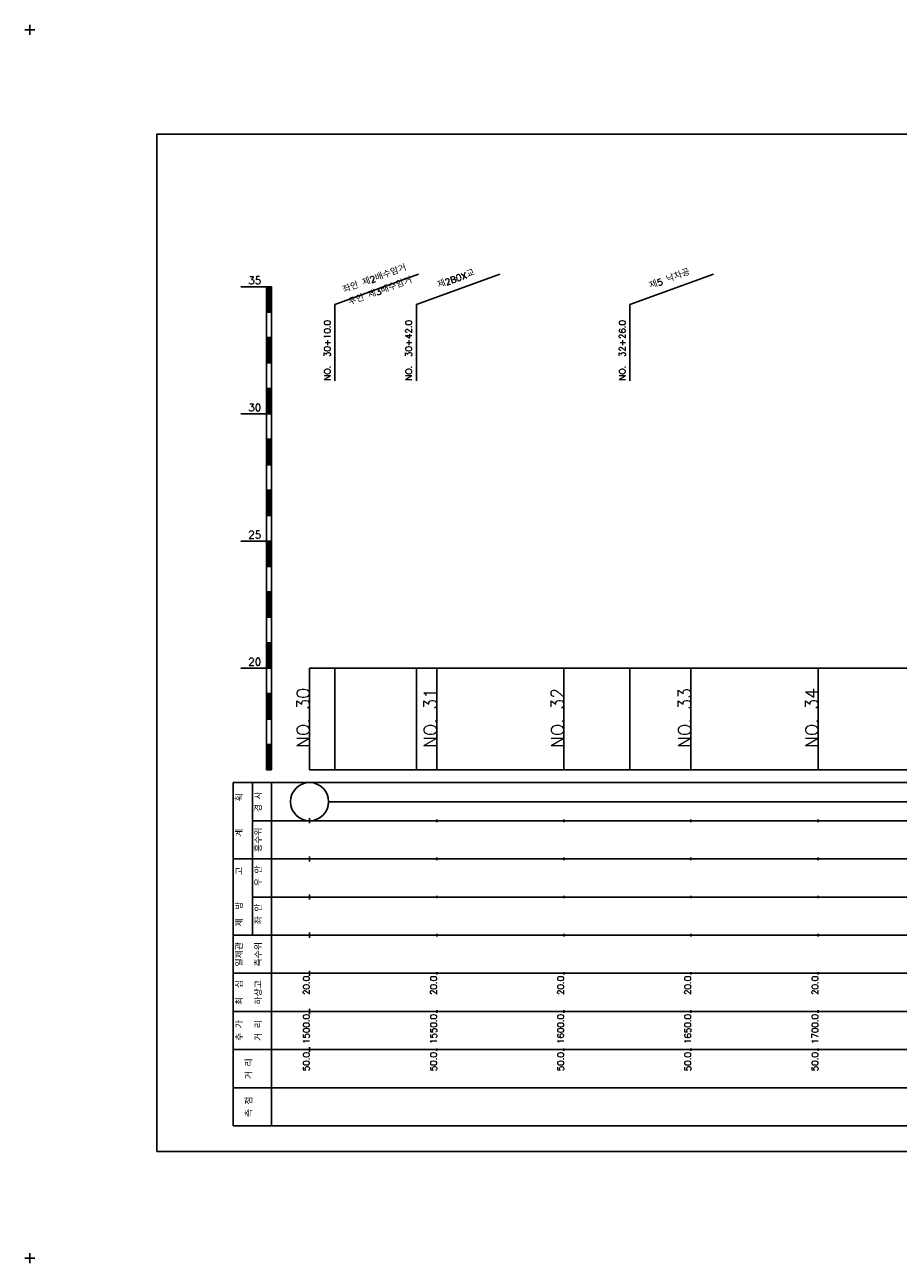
# Model space of a CAD drawing. Extents: x -504 to 685, y -2 to 1934.
# Tile 8 of 9: x -2 to 342, y 1447 to 1934. Entities that reach past the tile are written whole.
import ezdxf
from ezdxf.enums import TextEntityAlignment as Align

# ---------------------------------------------------------------- set-up
doc = ezdxf.new("R2010")
doc.units = 0
doc.header["$LTSCALE"] = 5
for name, color, linetype in [('BOX', 5, 'CONTINUOUS'), ('DT1', 3, 'CONTINUOUS'), ('LT1', 4, 'CONTINUOUS'), ('ST1', 7, 'CONTINUOUS')]:
    doc.layers.add(name, color=color, linetype=linetype)
doc.styles.add('GHS', font='ROMANS.shx', dxfattribs={"bigfont": 'GHS.shx'})

msp = doc.modelspace()

# ---------------------------------------------------------------- linework, layer by layer
at = {"layer": 'BOX'}
msp.add_lwpolyline([(50, 1491), (650, 1491), (650, 1891), (50, 1891), (50, 1491)], dxfattribs=at)
at = {"layer": 'LT1', "linetype": 'CONTINUOUS'}
for p, q in [((120, 1824), (152.89, 1835.97)), ((152, 1824), (184.89, 1835.97)), ((236, 1824), (268.89, 1835.97)), ((120, 1794), (120, 1824)), ((152, 1794), (152, 1824)), ((236, 1794), (236, 1824))]:
    msp.add_line(p, q, dxfattribs=at)
at = {"layer": 'LT1'}
for p, q in [((83, 1831), (93, 1831)), ((93, 1641), (93, 1831)), ((93, 1831), (95, 1831)), ((93.5, 1830.8), (93.5, 1821.2)), ((94, 1830.8), (94, 1821.2)), ((94.5, 1830.8), (94.5, 1821.2)), ((95, 1641), (95, 1831)), ((93, 1821), (95, 1821)), ((93, 1811), (95, 1811)), ((93.5, 1810.8), (93.5, 1801.2)), ((94, 1810.8), (94, 1801.2)), ((94.5, 1810.8), (94.5, 1801.2)), ((93, 1801), (95, 1801)), ((93, 1791), (95, 1791)), ((93.5, 1790.8), (93.5, 1781.2)), ((94, 1790.8), (94, 1781.2)), ((94.5, 1790.8), (94.5, 1781.2)), ((83, 1781), (93, 1781)), ((93, 1781), (95, 1781)), ((93, 1771), (95, 1771)), ((93.5, 1770.8), (93.5, 1761.2)), ((94, 1770.8), (94, 1761.2)), ((94.5, 1770.8), (94.5, 1761.2)), ((93, 1761), (95, 1761)), ((93, 1751), (95, 1751)), ((93.5, 1750.8), (93.5, 1741.2)), ((94, 1750.8), (94, 1741.2)), ((94.5, 1750.8), (94.5, 1741.2)), ((93, 1741), (95, 1741)), ((83, 1731), (93, 1731)), ((93, 1731), (95, 1731)), ((93.5, 1730.8), (93.5, 1721.2)), ((94, 1730.8), (94, 1721.2)), ((94.5, 1730.8), (94.5, 1721.2)), ((93, 1721), (95, 1721)), ((93, 1711), (95, 1711)), ((93.5, 1710.8), (93.5, 1701.2)), ((94, 1710.8), (94, 1701.2)), ((94.5, 1710.8), (94.5, 1701.2)), ((93, 1701), (95, 1701)), ((93, 1691), (95, 1691)), ((93.5, 1690.8), (93.5, 1681.2)), ((94, 1690.8), (94, 1681.2)), ((94.5, 1690.8), (94.5, 1681.2)), ((83, 1681), (93, 1681)), ((93, 1681), (95, 1681)), ((110, 1641), (110, 1681)), ((120, 1641), (120, 1681)), ((152, 1641), (152, 1681)), ((160, 1641), (160, 1681)), ((210, 1641), (210, 1681)), ((236, 1641), (236, 1681)), ((260, 1641), (260, 1681)), ((310, 1641), (310, 1681)), ((93, 1671), (95, 1671)), ((93.5, 1670.8), (93.5, 1661.2)), ((94, 1670.8), (94, 1661.2)), ((94.5, 1670.8), (94.5, 1661.2)), ((110, 1673.24), (110, 1675.24)), ((160, 1673.74), (160, 1674.74)), ((210, 1673.74), (210, 1674.74)), ((260, 1673.74), (260, 1674.74)), ((310, 1673.74), (310, 1674.74)), ((93, 1661), (95, 1661)), ((93, 1651), (95, 1651)), ((93.5, 1650.8), (93.5, 1641.2)), ((94, 1650.8), (94, 1641.2)), ((94.5, 1650.8), (94.5, 1641.2)), ((93, 1641), (95, 1641)), ((110, 1641), (610, 1641)), ((110, 1620), (110, 1622)), ((160, 1620.5), (160, 1621.5)), ((210, 1620.5), (210, 1621.5)), ((260, 1620.5), (260, 1621.5)), ((310, 1620.5), (310, 1621.5)), ((110, 1605), (110, 1607)), ((160, 1605.5), (160, 1606.5)), ((210, 1605.5), (210, 1606.5)), ((260, 1605.5), (260, 1606.5)), ((310, 1605.5), (310, 1606.5)), ((110, 1590), (110, 1592)), ((160, 1590.5), (160, 1591.5)), ((210, 1590.5), (210, 1591.5)), ((260, 1590.5), (260, 1591.5)), ((310, 1590.5), (310, 1591.5)), ((110, 1575), (110, 1577)), ((160, 1575.5), (160, 1576.5)), ((210, 1575.5), (210, 1576.5)), ((260, 1575.5), (260, 1576.5)), ((310, 1575.5), (310, 1576.5)), ((110, 1560), (110, 1562)), ((160, 1560.5), (160, 1561.5)), ((210, 1560.5), (210, 1561.5)), ((260, 1560.5), (260, 1561.5)), ((310, 1560.5), (310, 1561.5)), ((110, 1545), (110, 1547)), ((160, 1545.5), (160, 1546.5)), ((210, 1545.5), (210, 1546.5)), ((260, 1545.5), (260, 1546.5)), ((310, 1545.5), (310, 1546.5)), ((110, 1530), (110, 1532)), ((160, 1530.5), (160, 1531.5)), ((210, 1530.5), (210, 1531.5)), ((260, 1530.5), (260, 1531.5)), ((310, 1530.5), (310, 1531.5))]:
    msp.add_line(p, q, dxfattribs=at)
msp.add_lwpolyline([(110, 1681), (160, 1681), (210, 1681), (260, 1681), (310, 1681), (360, 1681), (410, 1681), (460, 1681), (510, 1681), (560, 1681), (610, 1681)], dxfattribs=at)
at = {"layer": 'ST1'}
for p, q in [((0, 1930), (0, 1934)), ((-2, 1932), (2, 1932)), ((80, 1501), (80, 1636)), ((80, 1636), (623, 1636)), ((87.5, 1606), (87.5, 1636)), ((95, 1501), (95, 1636)), ((87.5, 1621), (623, 1621)), ((80, 1606), (623, 1606)), ((87.5, 1576), (87.5, 1606)), ((87.5, 1591), (623, 1591)), ((80, 1576), (623, 1576)), ((80, 1561), (623, 1561)), ((80, 1546), (623, 1546)), ((80, 1531), (623, 1531)), ((80, 1516), (623, 1516)), ((80, 1501), (623, 1501)), ((-2, 1449), (2, 1449)), ((0, 1447), (0, 1451))]:
    msp.add_line(p, q, dxfattribs=at)
at = {"layer": 'ST1', "linetype": 'CONTINUOUS'}
msp.add_line((117.5, 1628.5), (602.5, 1628.5), dxfattribs=at)
msp.add_circle((110, 1628.5), 7.5, dxfattribs=at)

# ---------------------------------------------------------------- texts
at = {"layer": 'DT1', "linetype": 'CONTINUOUS', "style": 'GHS'}
for s, rotation, p in [('좌안 제2배수암거', 20, (136, 1832.99)), ('제2BOX교', 20, (168, 1832.99)), ('제5 낙차공', 20, (252, 1832.99)), ('우안 제3배수암거', 20, (138.21, 1828.1)), ('경 사', 90, (91.25, 1628.5)), ('  획', 90, (83.75, 1628.5)), ('홍수위', 90, (91.25, 1613.5)), ('   계', 90, (83.75, 1613.5)), (' 우 안', 90, (91.25, 1598.5)), ('   고', 90, (83.75, 1598.5)), (' 제  방', 90, (83.75, 1583.5)), (' 좌 안', 90, (91.25, 1583.5)), ('일제관', 90, (83.75, 1568.5)), ('측수위', 90, (91.25, 1568.5)), ('최  심', 90, (83.75, 1553.5)), ('하상고', 90, (91.25, 1553.5)), ('추 가', 90, (83.75, 1538.5)), ('거 리', 90, (91.25, 1538.5)), ('거 리', 90, (87.5, 1523.5)), ('측 점', 90, (87.5, 1508.5))]:
    msp.add_text(s, height=2.5, rotation=rotation, dxfattribs=at).set_placement(p, align=Align.CENTER)
at = {"layer": 'DT1', "style": 'GHS'}
for s, p in [('35', (91, 1832)), ('30', (91, 1782)), ('25', (91, 1732)), ('20', (91, 1682))]:
    msp.add_text(s, height=3, dxfattribs=at).set_placement(p, align=Align.RIGHT)
at = {"layer": 'DT1', "linetype": 'CONTINUOUS', "style": 'GHS'}
for s, p in [('NO.  30+10.0', (118.25, 1794.12)), ('NO.  30+42.0', (150.25, 1794.12)), ('NO.  32+26.0', (234.25, 1794.12))]:
    msp.add_text(s, height=2.5, rotation=90, dxfattribs=at).set_placement(p)
at = {"layer": 'DT1', "style": 'GHS'}
for s, height, p in [('NO. 30', 5, (110, 1673.24)), ('NO. 31', 5, (160, 1673.24)), ('NO. 32', 5, (210, 1673.24)), ('NO. 33', 5, (260, 1673.24)), ('NO. 34', 5, (310, 1673.24)), (' 20.0', 2.5, (110, 1560)), (' 20.0', 2.5, (160, 1560)), (' 20.0', 2.5, (210, 1560)), (' 20.0', 2.5, (260, 1560)), (' 20.0', 2.5, (310, 1560)), ('  1500.0', 2.5, (110, 1545)), ('  1550.0', 2.5, (160, 1545)), ('  1600.0', 2.5, (210, 1545)), ('  1650.0', 2.5, (260, 1545)), ('  1700.0', 2.5, (310, 1545)), ('  50.0', 2.5, (110, 1530)), ('  50.0', 2.5, (160, 1530)), ('  50.0', 2.5, (210, 1530)), ('  50.0', 2.5, (260, 1530)), ('  50.0', 2.5, (310, 1530))]:
    msp.add_text(s, height=height, rotation=90, dxfattribs=at).set_placement(p, align=Align.RIGHT)

doc.saveas('drawing.dxf')
